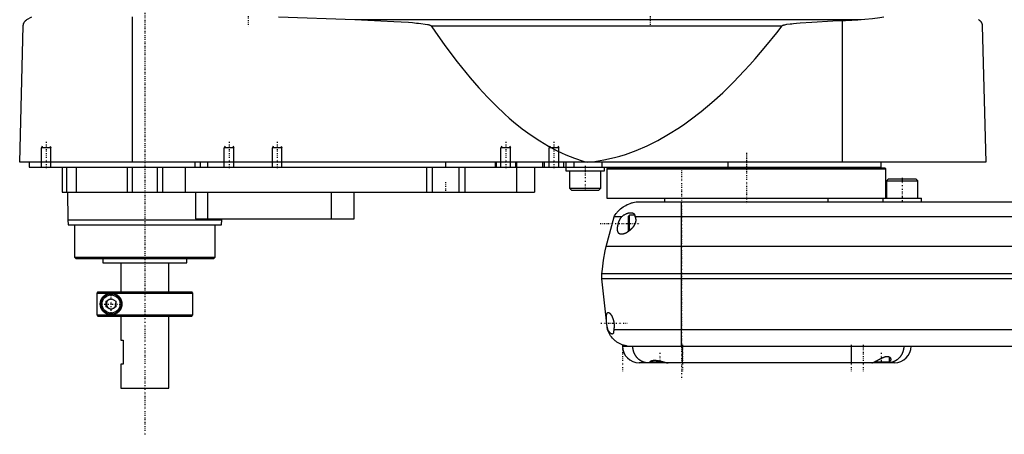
# Model space of a CAD drawing. Extents: x -602 to 168, y -1 to 703.
# Tile 1 of 3: x -602 to -193, y 280 to 452. Entities that reach past the tile are written whole.
import ezdxf

# ---------------------------------------------------------------- set-up
doc = ezdxf.new("R2010")
doc.units = 0
doc.linetypes.add('CENTER', pattern=[1.5, 0.45, -0.5, 0.05, -0.5])
for name, color, linetype in [('AM_0', 7, 'CONTINUOUS'), ('AM_10', 7, 'CONTINUOUS'), ('AM_7', 7, 'CENTER')]:
    doc.layers.add(name, color=color, linetype=linetype)

msp = doc.modelspace()

# ---------------------------------------------------------------- linework, layer by layer
at = {"layer": 'AM_0', "color": 7, "linetype": 'CONTINUOUS'}
for p, q in [((-599, 452.35), (-597, 453.55)), ((-555.15, 393), (-555.15, 453.55)), ((-494.4, 453.55), (-462.76, 452.35)), ((-462.76, 452.35), (-252.3, 452.35)), ((-260, 393), (-260, 451.99)), ((-602, 393), (-600.5, 449.85)), ((-431.04, 449.85), (-285.14, 449.85)), ((-202, 449.85), (-200.5, 393)), ((-200.5, 393), (-602, 393)), ((-598, 393), (-598, 391)), ((-529.15, 393), (-529.15, 391)), ((-527, 393), (-527, 391)), ((-524, 393), (-524, 391)), ((-425, 393), (-425, 391)), ((-404.35, 393), (-404.35, 391)), ((-404, 393), (-404, 391)), ((-396, 393), (-396, 391)), ((-395.5, 393), (-395.5, 391)), ((-384.75, 393), (-384.75, 391)), ((-384, 393), (-384, 391)), ((-376, 393), (-376, 391)), ((-375, 393), (-375, 389.4)), ((-371.73, 393), (-371.73, 391)), ((-360.01, 393), (-360.01, 391)), ((-307.66, 393), (-307.66, 391)), ((-244, 391), (-244, 393)), ((-598, 391), (-244, 391)), ((-584.3, 391), (-584.3, 380.5)), ((-582.5, 391), (-582.5, 380.5)), ((-578.5, 391), (-578.5, 380.5)), ((-557.3, 391), (-557.3, 380.5)), ((-555.19, 391), (-555.19, 380.5)), ((-544.81, 391), (-544.81, 380.5)), ((-542.7, 391), (-542.7, 380.5)), ((-533.21, 391), (-533.21, 380.5)), ((-433, 391), (-433, 380.5)), ((-430.52, 391), (-430.52, 380.5)), ((-419.48, 391), (-419.48, 380.5)), ((-417, 391), (-417, 380.5)), ((-395.51, 391), (-395.51, 380.5)), ((-388, 391), (-388, 380.5)), ((-375, 389.4), (-359, 389.4)), ((-373.5, 389.4), (-373.5, 382.2)), ((-360.5, 382.2), (-360.5, 389.4)), ((-359, 389.4), (-359, 391)), ((-357.5, 390.7), (-358, 390.2)), ((-358, 390.2), (-358, 378)), ((-358, 390.2), (-242, 390.2)), ((-357.5, 390.7), (-242.5, 390.7)), ((-334.25, 391), (-334.25, 390.7)), ((-265.75, 390.7), (-265.75, 391)), ((-242, 390.2), (-242.5, 390.7)), ((-242, 378.1), (-242, 390.2)), ((-240.98, 386.1), (-241.78, 385.3)), ((-241.78, 385.3), (-241.78, 378.1)), ((-241.78, 385.3), (-228.78, 385.3)), ((-240.98, 386.1), (-229.58, 386.1)), ((-228.78, 385.3), (-229.58, 386.1)), ((-228.78, 378.1), (-228.78, 385.3)), ((-373.5, 382.2), (-372.7, 381.4)), ((-373.5, 382.2), (-360.5, 382.2)), ((-372.7, 381.4), (-361.3, 381.4)), ((-361.3, 381.4), (-360.5, 382.2)), ((-584.3, 380.5), (-388, 380.5)), ((-582.17, 380.5), (-582, 369)), ((-529, 380.5), (-529, 369.5)), ((-524, 380.5), (-524, 369.5)), ((-472.56, 380.5), (-472.56, 369.5)), ((-463, 369.5), (-463, 380.5)), ((-358, 378), (-243.28, 378)), ((-345.5, 376.5), (55.5, 376.5)), ((-334, 378), (-334, 376.5)), ((-327, 316.5), (-327, 376.5)), ((-266, 376.5), (-266, 378)), ((-243.28, 378.1), (-243.28, 376.5)), ((-243.28, 378.1), (-227.28, 378.1)), ((-227.28, 376.5), (-227.28, 378.1)), ((-582, 369), (-581.9, 367)), ((-582, 369), (-518, 369)), ((-529, 369.5), (-463, 369.5)), ((-518.1, 367), (-518, 369)), ((-518, 369), (-517.99, 369.5)), ((-358.25, 358), (-355, 370.35)), ((-351.81, 370.35), (-355, 370.35)), ((-348.6, 371), (-349, 370.6)), ((-349, 364.4), (-349, 370.6)), ((-346.39, 371), (-348.6, 371)), ((-348.6, 364.52), (-348.6, 371)), ((56.29, 370.35), (-346.29, 370.35)), ((-581.9, 367), (-518.1, 367)), ((-579.17, 367), (-579.17, 353.5)), ((-520.83, 353.5), (-520.83, 367)), ((-349, 364.4), (-348.89, 364.29)), ((68.25, 358), (-358.25, 358)), ((-579.17, 353.5), (-578.67, 353)), ((-579.17, 353.5), (-520.83, 353.5)), ((-578.67, 353), (-521.33, 353)), ((-567.5, 353), (-567.5, 351.2)), ((-532.5, 351.2), (-532.5, 353)), ((-521.33, 353), (-520.83, 353.5)), ((-567.5, 351.2), (-532.5, 351.2)), ((-560, 351.2), (-560, 339)), ((-540, 339), (-540, 351.2)), ((70, 346.5), (-360, 346.5)), ((-360, 344.5), (-360, 346.5)), ((70, 344.5), (-360, 344.5)), ((-357.65, 323.3), (-360, 344.5)), ((-569.49, 339), (-569.99, 338.5)), ((-569.99, 338.5), (-530, 338.5)), ((-569.99, 338.5), (-569.99, 329.5)), ((-569.49, 339), (-530.5, 339)), ((-566, 335.15), (-564, 336.31)), ((-564, 336.31), (-562, 335.15)), ((-530, 338.5), (-530.5, 339)), ((-530, 329.5), (-530, 338.5)), ((-566, 332.85), (-566, 335.15)), ((-564, 331.69), (-566, 332.85)), ((-562, 332.85), (-564, 331.69)), ((-562, 335.15), (-562, 332.85)), ((-569.99, 329.5), (-530, 329.5)), ((-569.99, 329.5), (-569.49, 329)), ((-569.49, 329), (-530.5, 329)), ((-560, 329), (-560, 319)), ((-540, 299), (-540, 329)), ((-530.5, 329), (-530, 329.5)), ((-357.54, 323.3), (-357.65, 323.3)), ((65.14, 323.3), (-355.14, 323.3)), ((-560, 319), (-559, 319)), ((-559, 319), (-559, 309)), ((-351.5, 316.5), (59.5, 316.5)), ((-326.5, 309.5), (-326.5, 316.5)), ((-256.5, 316.5), (-256.5, 309.5)), ((-240.5, 309.9), (-240.5, 311.93)), ((-560, 309), (-560, 299)), ((-559, 309), (-560, 309)), ((-238.5, 309.5), (-344.5, 309.5)), ((-339.5, 310.35), (-339.5, 309.9)), ((-339.5, 309.9), (-339.1, 309.5)), ((-339.5, 309.9), (-334.48, 309.9)), ((-332.9, 309.5), (-332.87, 309.53)), ((-247.28, 309.68), (-247.1, 309.5)), ((-246.79, 309.9), (-240.5, 309.9)), ((-240.9, 309.5), (-240.5, 309.9)), ((-560, 299), (-540, 299))]:
    msp.add_line(p, q, dxfattribs=at)
for points in [[(-600.5, 449.85, 0), (-600.5, 449.85, 0), (-600.5, 449.86, 0), (-600.5, 449.87, 0), (-600.5, 449.88, 0), (-600.5, 449.88, 0), (-600.5, 449.89, 0), (-600.5, 449.9, 0), (-600.5, 449.93, 0), (-600.49, 449.98, 0), (-600.49, 450.01, 0), (-600.49, 450.03, 0), (-600.48, 450.08, 0), (-600.48, 450.13, 0), (-600.47, 450.18, 0), (-600.46, 450.23, 0), (-600.46, 450.28, 0), (-600.45, 450.3, 0), (-600.45, 450.32, 0), (-600.44, 450.36, 0), (-600.43, 450.4, 0), (-600.42, 450.44, 0), (-600.41, 450.48, 0), (-600.4, 450.52, 0), (-600.4, 450.54, 0), (-600.39, 450.55, 0), (-600.38, 450.59, 0), (-600.37, 450.62, 0), (-600.37, 450.64, 0), (-600.36, 450.66, 0), (-600.35, 450.69, 0), (-600.34, 450.72, 0), (-600.33, 450.74, 0), (-600.33, 450.76, 0), (-600.32, 450.79, 0), (-600.3, 450.82, 0), (-600.26, 450.93, 0), (-600.18, 451.09, 0), (-600.1, 451.25, 0), (-600.02, 451.38, 0), (-599.94, 451.5, 0), (-599.9, 451.56, 0), (-599.86, 451.61, 0), (-599.77, 451.72, 0), (-599.67, 451.82, 0), (-599.58, 451.91, 0), (-599.48, 452.01, 0), (-599.38, 452.09, 0), (-599.33, 452.13, 0), (-599.27, 452.17, 0), (-599.17, 452.25, 0), (-599.06, 452.32, 0), (-599, 452.35, 0)], [(-462.76, 452.35, 0), (-457.28, 452.16, 0), (-446.52, 451.64, 0), (-440.47, 451.24, 0), (-438.78, 451.1, 0), (-437.11, 450.95, 0), (-436.23, 450.86, 0), (-435.34, 450.76, 0), (-433.54, 450.52, 0), (-432.52, 450.35, 0), (-432.24, 450.29, 0), (-431.96, 450.23, 0), (-431.83, 450.19, 0), (-431.69, 450.15, 0), (-431.54, 450.11, 0), (-431.49, 450.09, 0), (-431.44, 450.07, 0), (-431.42, 450.07, 0), (-431.4, 450.06, 0), (-431.35, 450.04, 0), (-431.3, 450.02, 0), (-431.26, 450, 0), (-431.22, 449.98, 0), (-431.17, 449.95, 0), (-431.15, 449.94, 0), (-431.13, 449.93, 0), (-431.11, 449.91, 0), (-431.1, 449.91, 0), (-431.1, 449.9, 0), (-431.09, 449.9, 0), (-431.09, 449.9, 0), (-431.09, 449.89, 0), (-431.08, 449.89, 0), (-431.07, 449.88, 0), (-431.07, 449.88, 0), (-431.06, 449.87, 0), (-431.06, 449.87, 0), (-431.06, 449.87, 0), (-431.05, 449.86, 0), (-431.05, 449.85, 0), (-431.04, 449.85, 0)], [(-285.14, 449.85, 0), (-285.14, 449.85, 0), (-285.13, 449.86, 0), (-285.13, 449.86, 0), (-285.13, 449.86, 0), (-285.12, 449.87, 0), (-285.12, 449.87, 0), (-285.12, 449.87, 0), (-285.11, 449.88, 0), (-285.11, 449.88, 0), (-285.1, 449.89, 0), (-285.1, 449.89, 0), (-285.09, 449.89, 0), (-285.09, 449.89, 0), (-285.08, 449.9, 0), (-285.07, 449.91, 0), (-285.05, 449.92, 0), (-285.03, 449.93, 0), (-285, 449.95, 0), (-284.96, 449.97, 0), (-284.93, 449.98, 0), (-284.9, 450, 0), (-284.86, 450.01, 0), (-284.84, 450.02, 0), (-284.83, 450.02, 0), (-284.79, 450.04, 0), (-284.76, 450.05, 0), (-284.63, 450.09, 0), (-284.52, 450.12, 0), (-284.41, 450.15, 0), (-284.18, 450.21, 0), (-283.95, 450.26, 0), (-283.13, 450.41, 0), (-281.81, 450.59, 0), (-281.15, 450.67, 0), (-280.47, 450.74, 0), (-279.1, 450.88, 0), (-277.71, 451, 0), (-272.73, 451.35, 0), (-264.12, 451.81, 0), (-260, 451.99, 0)], [(-260, 451.99, 0), (-258.77, 452, 0), (-256.22, 452.09, 0), (-253.62, 452.25, 0), (-252.3, 452.35, 0)], [(-252.3, 452.35, 0), (-250.72, 452.49, 0), (-247.58, 452.84, 0), (-244.47, 453.29, 0), (-242.93, 453.55, 0)], [(-203.5, 452.35, 0), (-203.44, 452.32, 0), (-203.33, 452.25, 0), (-203.23, 452.17, 0), (-203.18, 452.13, 0), (-203.12, 452.09, 0), (-203.02, 452.01, 0), (-202.93, 451.92, 0), (-202.83, 451.82, 0), (-202.74, 451.72, 0), (-202.65, 451.62, 0), (-202.61, 451.56, 0), (-202.57, 451.51, 0), (-202.48, 451.39, 0), (-202.4, 451.26, 0), (-202.32, 451.11, 0), (-202.25, 450.94, 0), (-202.2, 450.84, 0), (-202.19, 450.81, 0), (-202.18, 450.77, 0), (-202.17, 450.76, 0), (-202.17, 450.74, 0), (-202.16, 450.71, 0), (-202.14, 450.67, 0), (-202.14, 450.66, 0), (-202.13, 450.64, 0), (-202.12, 450.61, 0), (-202.11, 450.57, 0), (-202.11, 450.55, 0), (-202.1, 450.53, 0), (-202.09, 450.5, 0), (-202.08, 450.46, 0), (-202.07, 450.42, 0), (-202.06, 450.38, 0), (-202.06, 450.34, 0), (-202.05, 450.31, 0), (-202.05, 450.29, 0), (-202.04, 450.24, 0), (-202.03, 450.2, 0), (-202.02, 450.15, 0), (-202.02, 450.09, 0), (-202.01, 450.04, 0), (-202.01, 450.02, 0), (-202.01, 450.01, 0), (-202.01, 450, 0), (-202.01, 449.99, 0), (-202.01, 449.99, 0), (-202.01, 449.98, 0), (-202.01, 449.97, 0), (-202.01, 449.97, 0), (-202.01, 449.96, 0), (-202, 449.95, 0), (-202, 449.94, 0), (-202, 449.93, 0), (-202, 449.93, 0), (-202, 449.92, 0), (-202, 449.91, 0), (-202, 449.9, 0), (-202, 449.89, 0), (-202, 449.88, 0), (-202, 449.88, 0), (-202, 449.87, 0), (-202, 449.86, 0), (-202, 449.85, 0), (-202, 449.85, 0)], [(-431.04, 449.85, 0), (-429.24, 447.19, 0), (-425.62, 442.05, 0), (-422.01, 437.16, 0), (-420.21, 434.81, 0), (-418.4, 432.52, 0), (-414.79, 428.12, 0), (-411.17, 423.97, 0), (-407.56, 420.07, 0), (-403.95, 416.42, 0), (-400.33, 413.01, 0), (-398.53, 411.4, 0), (-396.72, 409.85, 0), (-393.11, 406.94, 0), (-389.49, 404.28, 0), (-385.88, 401.86, 0), (-382.26, 399.69, 0), (-378.65, 397.77, 0), (-376.84, 396.91, 0), (-375.04, 396.1, 0), (-371.42, 394.67, 0), (-367.81, 393.5, 0), (-366, 393, 0)], [(-366, 393, 0), (-363.75, 393.24, 0), (-359.26, 393.95, 0), (-354.77, 394.97, 0), (-352.52, 395.59, 0), (-350.27, 396.29, 0), (-345.78, 397.92, 0), (-341.29, 399.85, 0), (-336.8, 402.09, 0), (-332.3, 404.64, 0), (-327.81, 407.49, 0), (-325.56, 409.03, 0), (-323.32, 410.65, 0), (-318.83, 414.11, 0), (-314.33, 417.88, 0), (-309.84, 421.96, 0), (-305.35, 426.34, 0), (-300.86, 431.03, 0), (-298.61, 433.49, 0), (-296.37, 436.03, 0), (-291.88, 441.33, 0), (-287.39, 446.93, 0), (-285.14, 449.85, 0)], [(-355, 370.35, 0), (-354.83, 370.63, 0), (-354.47, 371.18, 0), (-354.09, 371.71, 0), (-353.89, 371.96, 0), (-353.68, 372.21, 0), (-353.24, 372.69, 0), (-352.78, 373.15, 0), (-352.29, 373.59, 0), (-351.78, 374, 0), (-351.25, 374.38, 0), (-350.98, 374.56, 0), (-350.71, 374.74, 0), (-350.14, 375.06, 0), (-349.56, 375.36, 0), (-348.96, 375.62, 0), (-348.35, 375.86, 0), (-347.73, 376.06, 0), (-347.42, 376.14, 0), (-347.1, 376.22, 0), (-346.47, 376.36, 0), (-345.82, 376.46, 0), (-345.5, 376.5, 0)], [(-351.9, 363, 0), (-351.93, 363, 0), (-351.99, 363, 0), (-352.04, 363, 0), (-352.07, 363.01, 0), (-352.1, 363.01, 0), (-352.16, 363.02, 0), (-352.21, 363.02, 0), (-352.27, 363.03, 0), (-352.32, 363.05, 0), (-352.37, 363.06, 0), (-352.4, 363.07, 0), (-352.43, 363.07, 0), (-352.48, 363.09, 0), (-352.53, 363.11, 0), (-352.58, 363.13, 0), (-352.63, 363.15, 0), (-352.68, 363.18, 0), (-352.7, 363.19, 0), (-352.72, 363.2, 0), (-352.77, 363.23, 0), (-352.81, 363.26, 0), (-352.83, 363.28, 0), (-352.86, 363.29, 0), (-352.9, 363.32, 0), (-352.94, 363.36, 0), (-352.96, 363.38, 0), (-352.98, 363.4, 0), (-353.02, 363.44, 0), (-353.05, 363.48, 0), (-353.09, 363.52, 0), (-353.13, 363.56, 0), (-353.16, 363.61, 0), (-353.18, 363.63, 0), (-353.19, 363.66, 0), (-353.22, 363.71, 0), (-353.25, 363.76, 0), (-353.28, 363.81, 0), (-353.31, 363.87, 0), (-353.33, 363.92, 0), (-353.34, 363.95, 0), (-353.36, 363.98, 0), (-353.38, 364.04, 0), (-353.4, 364.1, 0), (-353.42, 364.17, 0), (-353.44, 364.23, 0), (-353.46, 364.3, 0), (-353.47, 364.33, 0), (-353.47, 364.37, 0), (-353.49, 364.44, 0), (-353.5, 364.51, 0), (-353.52, 364.59, 0), (-353.53, 364.67, 0), (-353.54, 364.75, 0), (-353.54, 364.79, 0), (-353.54, 364.83, 0), (-353.55, 364.91, 0), (-353.55, 364.99, 0), (-353.56, 365.08, 0), (-353.56, 365.16, 0), (-353.56, 365.25, 0), (-353.56, 365.29, 0), (-353.56, 365.34, 0), (-353.56, 365.43, 0), (-353.56, 365.52, 0), (-353.55, 365.56, 0), (-353.55, 365.61, 0), (-353.54, 365.7, 0), (-353.54, 365.79, 0), (-353.53, 365.84, 0), (-353.53, 365.89, 0), (-353.52, 365.98, 0), (-353.51, 366.08, 0), (-353.49, 366.17, 0), (-353.48, 366.27, 0), (-353.46, 366.36, 0), (-353.46, 366.41, 0), (-353.45, 366.46, 0), (-353.43, 366.55, 0), (-353.41, 366.65, 0), (-353.39, 366.74, 0), (-353.37, 366.84, 0), (-353.35, 366.93, 0), (-353.34, 366.98, 0), (-353.33, 367.02, 0), (-353.31, 367.12, 0), (-353.28, 367.21, 0), (-353.26, 367.31, 0), (-353.23, 367.4, 0), (-353.2, 367.5, 0), (-353.19, 367.55, 0), (-353.17, 367.6, 0), (-353.14, 367.69, 0), (-353.11, 367.79, 0), (-353.08, 367.88, 0), (-353.05, 367.98, 0), (-353.01, 368.08, 0), (-353, 368.12, 0), (-352.98, 368.17, 0), (-352.94, 368.27, 0), (-352.91, 368.36, 0), (-352.87, 368.46, 0), (-352.83, 368.55, 0), (-352.79, 368.64, 0), (-352.77, 368.69, 0), (-352.75, 368.73, 0), (-352.71, 368.82, 0), (-352.67, 368.91, 0), (-352.65, 368.96, 0), (-352.63, 369, 0), (-352.59, 369.09, 0), (-352.54, 369.18, 0), (-352.52, 369.22, 0), (-352.5, 369.26, 0), (-352.45, 369.35, 0), (-352.41, 369.43, 0), (-352.36, 369.51, 0), (-352.32, 369.59, 0), (-352.27, 369.67, 0), (-352.25, 369.71, 0), (-352.22, 369.75, 0), (-352.18, 369.83, 0), (-352.13, 369.9, 0), (-352.08, 369.97, 0), (-352.03, 370.05, 0), (-351.99, 370.11, 0), (-351.96, 370.15, 0), (-351.94, 370.18, 0), (-351.89, 370.25, 0), (-351.84, 370.32, 0), (-351.81, 370.35, 0)], [(-346.29, 370.35, 0), (-346.27, 370.31, 0), (-346.23, 370.22, 0), (-346.19, 370.14, 0), (-346.17, 370.09, 0), (-346.16, 370.05, 0), (-346.12, 369.96, 0), (-346.1, 369.86, 0), (-346.07, 369.77, 0), (-346.05, 369.67, 0), (-346.03, 369.57, 0), (-346.02, 369.52, 0), (-346.01, 369.47, 0), (-345.99, 369.37, 0), (-345.98, 369.27, 0), (-345.98, 369.17, 0), (-345.97, 369.06, 0), (-345.97, 368.96, 0), (-345.97, 368.91, 0), (-345.97, 368.85, 0), (-345.98, 368.75, 0), (-345.99, 368.64, 0), (-345.99, 368.59, 0), (-346, 368.54, 0), (-346.01, 368.43, 0), (-346.03, 368.33, 0), (-346.04, 368.27, 0), (-346.05, 368.22, 0), (-346.08, 368.11, 0), (-346.11, 368.01, 0), (-346.13, 367.91, 0), (-346.17, 367.8, 0), (-346.2, 367.7, 0), (-346.22, 367.65, 0), (-346.24, 367.59, 0), (-346.28, 367.49, 0), (-346.32, 367.39, 0), (-346.37, 367.29, 0), (-346.41, 367.19, 0), (-346.46, 367.09, 0), (-346.49, 367.04, 0), (-346.51, 366.99, 0), (-346.57, 366.89, 0), (-346.62, 366.79, 0), (-346.68, 366.69, 0), (-346.74, 366.6, 0), (-346.8, 366.5, 0), (-346.83, 366.46, 0), (-346.86, 366.41, 0), (-346.92, 366.32, 0), (-346.98, 366.23, 0), (-347.05, 366.14, 0), (-347.12, 366.05, 0), (-347.18, 365.96, 0), (-347.22, 365.92, 0), (-347.25, 365.87, 0), (-347.32, 365.79, 0), (-347.39, 365.7, 0), (-347.46, 365.62, 0), (-347.53, 365.54, 0), (-347.6, 365.46, 0), (-347.64, 365.42, 0), (-347.68, 365.38, 0), (-347.75, 365.31, 0), (-347.82, 365.23, 0), (-347.86, 365.19, 0), (-347.89, 365.16, 0), (-347.97, 365.08, 0), (-348.04, 365.01, 0), (-348.08, 364.98, 0), (-348.11, 364.95, 0), (-348.18, 364.88, 0), (-348.26, 364.81, 0), (-348.33, 364.75, 0), (-348.41, 364.68, 0), (-348.48, 364.62, 0), (-348.52, 364.58, 0), (-348.56, 364.55, 0), (-348.63, 364.49, 0), (-348.71, 364.43, 0), (-348.79, 364.37, 0), (-348.87, 364.31, 0), (-348.94, 364.25, 0), (-348.98, 364.22, 0), (-349.02, 364.19, 0), (-349.1, 364.13, 0), (-349.18, 364.08, 0), (-349.26, 364.02, 0), (-349.34, 363.97, 0), (-349.42, 363.92, 0), (-349.46, 363.89, 0), (-349.5, 363.86, 0), (-349.58, 363.81, 0), (-349.66, 363.77, 0), (-349.74, 363.72, 0), (-349.82, 363.67, 0), (-349.9, 363.63, 0), (-349.94, 363.61, 0), (-349.98, 363.58, 0), (-350.06, 363.54, 0), (-350.14, 363.5, 0), (-350.22, 363.46, 0), (-350.3, 363.43, 0), (-350.37, 363.39, 0), (-350.41, 363.37, 0), (-350.45, 363.36, 0), (-350.53, 363.32, 0), (-350.6, 363.29, 0), (-350.64, 363.28, 0), (-350.68, 363.26, 0), (-350.75, 363.23, 0), (-350.83, 363.21, 0), (-350.87, 363.19, 0), (-350.9, 363.18, 0), (-350.98, 363.16, 0), (-351.05, 363.14, 0), (-351.12, 363.12, 0), (-351.19, 363.1, 0), (-351.26, 363.08, 0), (-351.29, 363.07, 0), (-351.33, 363.06, 0), (-351.4, 363.05, 0), (-351.46, 363.04, 0), (-351.53, 363.03, 0), (-351.6, 363.02, 0), (-351.67, 363.01, 0), (-351.7, 363.01, 0), (-351.73, 363.01, 0), (-351.8, 363, 0), (-351.87, 363, 0), (-351.9, 363, 0)], [(-351.81, 370.35, 0), (-351.71, 370.44, 0), (-351.51, 370.61, 0), (-351.3, 370.76, 0), (-351.2, 370.84, 0), (-351.09, 370.91, 0), (-350.88, 371.05, 0), (-350.66, 371.18, 0), (-350.45, 371.3, 0), (-350.23, 371.41, 0), (-350.02, 371.52, 0), (-349.91, 371.56, 0), (-349.8, 371.61, 0), (-349.58, 371.69, 0), (-349.37, 371.77, 0), (-349.15, 371.83, 0), (-348.94, 371.89, 0), (-348.73, 371.93, 0), (-348.63, 371.95, 0), (-348.53, 371.96, 0), (-348.32, 371.99, 0), (-348.12, 372, 0), (-348.02, 372, 0)], [(-348.02, 372, 0), (-347.95, 372, 0), (-347.79, 371.99, 0), (-347.64, 371.97, 0), (-347.57, 371.96, 0), (-347.49, 371.95, 0), (-347.35, 371.91, 0), (-347.22, 371.87, 0), (-347.09, 371.81, 0), (-346.97, 371.74, 0), (-346.85, 371.67, 0), (-346.8, 371.62, 0), (-346.75, 371.58, 0), (-346.65, 371.48, 0), (-346.57, 371.37, 0), (-346.49, 371.24, 0), (-346.46, 371.16, 0), (-346.45, 371.14, 0), (-346.44, 371.11, 0), (-346.43, 371.1, 0), (-346.43, 371.09, 0), (-346.42, 371.07, 0), (-346.41, 371.04, 0), (-346.4, 371.02, 0), (-346.39, 370.99, 0), (-346.38, 370.97, 0), (-346.38, 370.95, 0), (-346.37, 370.94, 0), (-346.37, 370.92, 0), (-346.36, 370.89, 0), (-346.36, 370.88, 0), (-346.35, 370.86, 0), (-346.35, 370.84, 0), (-346.34, 370.81, 0), (-346.34, 370.79, 0), (-346.33, 370.78, 0), (-346.33, 370.75, 0), (-346.32, 370.73, 0), (-346.32, 370.7, 0), (-346.31, 370.67, 0), (-346.31, 370.64, 0), (-346.31, 370.62, 0), (-346.31, 370.61, 0), (-346.3, 370.58, 0), (-346.3, 370.55, 0), (-346.3, 370.52, 0), (-346.29, 370.49, 0), (-346.29, 370.46, 0), (-346.29, 370.44, 0), (-346.29, 370.43, 0), (-346.29, 370.4, 0), (-346.29, 370.37, 0), (-346.29, 370.35, 0)], [(-360, 346.5, 0), (-359.83, 348.43, 0), (-359.35, 352.28, 0), (-358.67, 356.1, 0), (-358.25, 358, 0)], [(-564, 329.5, 0), (-564.06, 329.5, 0), (-564.19, 329.5, 0), (-564.32, 329.51, 0), (-564.38, 329.52, 0), (-564.44, 329.52, 0), (-564.57, 329.54, 0), (-564.7, 329.55, 0), (-564.82, 329.58, 0), (-564.94, 329.6, 0), (-565.07, 329.63, 0), (-565.13, 329.64, 0), (-565.19, 329.66, 0), (-565.31, 329.69, 0), (-565.43, 329.73, 0), (-565.55, 329.77, 0), (-565.66, 329.82, 0), (-565.78, 329.87, 0), (-565.83, 329.89, 0), (-565.89, 329.92, 0), (-566, 329.97, 0), (-566.11, 330.03, 0), (-566.16, 330.05, 0), (-566.22, 330.08, 0), (-566.32, 330.15, 0), (-566.43, 330.21, 0), (-566.48, 330.24, 0), (-566.53, 330.28, 0), (-566.63, 330.35, 0), (-566.72, 330.42, 0), (-566.82, 330.49, 0), (-566.91, 330.57, 0), (-567, 330.65, 0), (-567.05, 330.69, 0), (-567.09, 330.73, 0), (-567.17, 330.81, 0), (-567.26, 330.9, 0), (-567.34, 330.98, 0), (-567.42, 331.07, 0), (-567.49, 331.16, 0), (-567.53, 331.21, 0), (-567.57, 331.25, 0), (-567.64, 331.35, 0), (-567.71, 331.45, 0), (-567.78, 331.56, 0), (-567.85, 331.67, 0), (-567.91, 331.78, 0), (-567.95, 331.84, 0), (-567.98, 331.9, 0), (-568.04, 332.02, 0), (-568.1, 332.14, 0), (-568.15, 332.27, 0), (-568.21, 332.4, 0), (-568.25, 332.53, 0), (-568.28, 332.6, 0), (-568.3, 332.67, 0), (-568.34, 332.81, 0), (-568.38, 332.95, 0), (-568.41, 333.1, 0), (-568.43, 333.19, 0), (-568.43, 333.22, 0), (-568.44, 333.24, 0), (-568.44, 333.26, 0), (-568.44, 333.27, 0), (-568.44, 333.29, 0), (-568.45, 333.32, 0), (-568.45, 333.35, 0), (-568.46, 333.37, 0), (-568.46, 333.4, 0), (-568.46, 333.41, 0), (-568.46, 333.43, 0), (-568.47, 333.45, 0), (-568.47, 333.48, 0), (-568.47, 333.49, 0), (-568.47, 333.51, 0), (-568.48, 333.53, 0), (-568.48, 333.56, 0), (-568.48, 333.57, 0), (-568.48, 333.59, 0), (-568.48, 333.61, 0), (-568.49, 333.64, 0), (-568.49, 333.67, 0), (-568.49, 333.7, 0), (-568.49, 333.73, 0), (-568.49, 333.74, 0), (-568.49, 333.75, 0), (-568.49, 333.78, 0), (-568.5, 333.81, 0), (-568.5, 333.84, 0), (-568.5, 333.87, 0), (-568.5, 333.9, 0), (-568.5, 333.91, 0), (-568.5, 333.93, 0), (-568.5, 333.96, 0), (-568.5, 333.99, 0), (-568.5, 334, 0), (-568.5, 334.01, 0), (-568.5, 334.04, 0), (-568.5, 334.07, 0), (-568.5, 334.09, 0), (-568.5, 334.1, 0), (-568.5, 334.13, 0), (-568.5, 334.16, 0), (-568.5, 334.19, 0), (-568.49, 334.22, 0), (-568.49, 334.25, 0), (-568.49, 334.26, 0), (-568.49, 334.27, 0), (-568.49, 334.3, 0), (-568.49, 334.33, 0), (-568.49, 334.36, 0), (-568.48, 334.39, 0), (-568.48, 334.41, 0), (-568.48, 334.43, 0), (-568.48, 334.44, 0), (-568.48, 334.47, 0), (-568.47, 334.49, 0), (-568.47, 334.51, 0), (-568.47, 334.52, 0), (-568.47, 334.55, 0), (-568.46, 334.57, 0), (-568.46, 334.59, 0), (-568.46, 334.6, 0), (-568.46, 334.63, 0), (-568.45, 334.65, 0), (-568.45, 334.68, 0), (-568.44, 334.71, 0), (-568.44, 334.73, 0), (-568.44, 334.74, 0), (-568.44, 334.76, 0), (-568.43, 334.78, 0), (-568.43, 334.81, 0), (-568.41, 334.9, 0), (-568.38, 335.05, 0), (-568.34, 335.19, 0), (-568.3, 335.33, 0), (-568.28, 335.4, 0), (-568.25, 335.47, 0), (-568.21, 335.6, 0), (-568.15, 335.73, 0), (-568.1, 335.86, 0), (-568.04, 335.98, 0), (-567.98, 336.1, 0), (-567.95, 336.16, 0), (-567.91, 336.22, 0), (-567.85, 336.33, 0), (-567.78, 336.44, 0), (-567.71, 336.55, 0), (-567.64, 336.65, 0), (-567.57, 336.75, 0), (-567.53, 336.79, 0), (-567.49, 336.84, 0), (-567.42, 336.93, 0), (-567.34, 337.02, 0), (-567.26, 337.1, 0), (-567.17, 337.19, 0), (-567.09, 337.27, 0), (-567.05, 337.31, 0), (-567, 337.35, 0), (-566.91, 337.43, 0), (-566.82, 337.51, 0), (-566.72, 337.58, 0), (-566.63, 337.65, 0), (-566.53, 337.72, 0), (-566.48, 337.76, 0), (-566.43, 337.79, 0), (-566.32, 337.85, 0), (-566.22, 337.92, 0), (-566.16, 337.95, 0), (-566.11, 337.97, 0), (-566, 338.03, 0), (-565.89, 338.08, 0), (-565.83, 338.11, 0), (-565.78, 338.13, 0), (-565.66, 338.18, 0), (-565.55, 338.23, 0), (-565.43, 338.27, 0), (-565.31, 338.31, 0), (-565.19, 338.34, 0), (-565.13, 338.36, 0), (-565.07, 338.37, 0), (-564.94, 338.4, 0), (-564.82, 338.42, 0), (-564.7, 338.45, 0), (-564.57, 338.46, 0), (-564.44, 338.48, 0), (-564.38, 338.48, 0), (-564.32, 338.49, 0), (-564.19, 338.5, 0), (-564.06, 338.5, 0), (-564, 338.5, 0)], [(-564, 338.5, 0), (-563.95, 338.5, 0), (-563.85, 338.5, 0), (-563.74, 338.49, 0), (-563.69, 338.49, 0), (-563.63, 338.49, 0), (-563.52, 338.47, 0), (-563.42, 338.46, 0), (-563.3, 338.45, 0), (-563.19, 338.43, 0), (-563.08, 338.41, 0), (-563.02, 338.39, 0), (-562.97, 338.38, 0), (-562.85, 338.35, 0), (-562.74, 338.32, 0), (-562.63, 338.29, 0), (-562.51, 338.25, 0), (-562.4, 338.21, 0), (-562.34, 338.18, 0), (-562.28, 338.16, 0), (-562.17, 338.11, 0), (-562.06, 338.06, 0), (-562, 338.03, 0), (-561.95, 338, 0), (-561.83, 337.94, 0), (-561.72, 337.88, 0), (-561.67, 337.85, 0), (-561.61, 337.82, 0), (-561.51, 337.75, 0), (-561.4, 337.67, 0), (-561.3, 337.6, 0), (-561.19, 337.52, 0), (-561.09, 337.44, 0), (-561.04, 337.39, 0), (-561, 337.35, 0), (-560.9, 337.26, 0), (-560.81, 337.17, 0), (-560.71, 337.08, 0), (-560.63, 336.98, 0), (-560.54, 336.88, 0), (-560.5, 336.82, 0), (-560.45, 336.77, 0), (-560.37, 336.66, 0), (-560.29, 336.55, 0), (-560.21, 336.43, 0), (-560.14, 336.31, 0), (-560.06, 336.18, 0), (-560.03, 336.12, 0), (-560, 336.05, 0), (-559.93, 335.92, 0), (-559.87, 335.79, 0), (-559.81, 335.65, 0), (-559.76, 335.51, 0), (-559.71, 335.37, 0), (-559.69, 335.3, 0), (-559.67, 335.23, 0), (-559.63, 335.09, 0), (-559.6, 334.94, 0), (-559.57, 334.8, 0), (-559.55, 334.65, 0), (-559.53, 334.51, 0), (-559.52, 334.43, 0), (-559.51, 334.36, 0), (-559.51, 334.22, 0), (-559.5, 334.07, 0), (-559.5, 334, 0), (-559.5, 333.93, 0), (-559.51, 333.78, 0), (-559.51, 333.64, 0), (-559.52, 333.57, 0), (-559.53, 333.49, 0), (-559.55, 333.35, 0), (-559.57, 333.2, 0), (-559.6, 333.06, 0), (-559.63, 332.91, 0), (-559.67, 332.77, 0), (-559.69, 332.7, 0), (-559.71, 332.63, 0), (-559.76, 332.49, 0), (-559.81, 332.35, 0), (-559.87, 332.21, 0), (-559.93, 332.08, 0), (-560, 331.95, 0), (-560.03, 331.88, 0), (-560.06, 331.82, 0), (-560.14, 331.69, 0), (-560.21, 331.57, 0), (-560.29, 331.45, 0), (-560.37, 331.34, 0), (-560.45, 331.23, 0), (-560.5, 331.18, 0), (-560.54, 331.12, 0), (-560.63, 331.02, 0), (-560.71, 330.92, 0), (-560.81, 330.83, 0), (-560.9, 330.74, 0), (-561, 330.65, 0), (-561.04, 330.61, 0), (-561.09, 330.56, 0), (-561.19, 330.48, 0), (-561.3, 330.4, 0), (-561.4, 330.33, 0), (-561.51, 330.25, 0), (-561.61, 330.18, 0), (-561.67, 330.15, 0), (-561.72, 330.12, 0), (-561.83, 330.06, 0), (-561.95, 330, 0), (-562, 329.97, 0), (-562.06, 329.94, 0), (-562.17, 329.89, 0), (-562.28, 329.84, 0), (-562.34, 329.82, 0), (-562.4, 329.79, 0), (-562.51, 329.75, 0), (-562.63, 329.71, 0), (-562.74, 329.68, 0), (-562.85, 329.65, 0), (-562.97, 329.62, 0), (-563.02, 329.61, 0), (-563.08, 329.59, 0), (-563.19, 329.57, 0), (-563.3, 329.55, 0), (-563.42, 329.54, 0), (-563.52, 329.53, 0), (-563.63, 329.51, 0), (-563.69, 329.51, 0), (-563.74, 329.51, 0), (-563.85, 329.5, 0), (-563.95, 329.5, 0), (-564, 329.5, 0)], [(-358.14, 327.75, 0), (-358.15, 327.89, 0), (-358.15, 328.15, 0), (-358.15, 328.41, 0), (-358.15, 328.54, 0), (-358.15, 328.66, 0), (-358.14, 328.89, 0), (-358.12, 329.11, 0), (-358.1, 329.31, 0), (-358.08, 329.5, 0), (-358.04, 329.68, 0), (-358.02, 329.76, 0), (-358, 329.84, 0), (-357.96, 329.98, 0), (-357.91, 330.11, 0), (-357.85, 330.22, 0), (-357.78, 330.32, 0), (-357.71, 330.39, 0), (-357.67, 330.42, 0), (-357.63, 330.44, 0), (-357.55, 330.48, 0), (-357.47, 330.5, 0), (-357.42, 330.5, 0)], [(-357.42, 330.5, 0), (-357.41, 330.5, 0), (-357.38, 330.5, 0), (-357.35, 330.49, 0), (-357.34, 330.49, 0), (-357.32, 330.49, 0), (-357.29, 330.48, 0), (-357.26, 330.47, 0), (-357.23, 330.46, 0), (-357.2, 330.45, 0), (-357.17, 330.44, 0), (-357.15, 330.43, 0), (-357.13, 330.42, 0), (-357.1, 330.4, 0), (-357.07, 330.38, 0), (-357.03, 330.36, 0), (-357, 330.34, 0), (-356.96, 330.31, 0), (-356.94, 330.3, 0), (-356.93, 330.29, 0), (-356.89, 330.26, 0), (-356.85, 330.23, 0), (-356.84, 330.21, 0), (-356.82, 330.2, 0), (-356.78, 330.16, 0), (-356.75, 330.13, 0), (-356.73, 330.11, 0), (-356.71, 330.09, 0), (-356.67, 330.05, 0), (-356.63, 330.01, 0), (-356.6, 329.97, 0), (-356.56, 329.92, 0), (-356.52, 329.88, 0), (-356.5, 329.86, 0), (-356.48, 329.83, 0), (-356.45, 329.78, 0), (-356.41, 329.73, 0), (-356.37, 329.68, 0), (-356.34, 329.63, 0), (-356.3, 329.58, 0), (-356.28, 329.55, 0), (-356.26, 329.52, 0), (-356.23, 329.47, 0), (-356.19, 329.41, 0), (-356.15, 329.35, 0), (-356.12, 329.29, 0), (-356.08, 329.23, 0), (-356.06, 329.2, 0), (-356.05, 329.17, 0), (-356.01, 329.11, 0), (-355.98, 329.05, 0), (-355.94, 328.98, 0), (-355.91, 328.92, 0), (-355.88, 328.85, 0), (-355.86, 328.81, 0), (-355.84, 328.78, 0), (-355.81, 328.71, 0), (-355.78, 328.64, 0), (-355.74, 328.56, 0), (-355.71, 328.49, 0), (-355.68, 328.41, 0), (-355.66, 328.37, 0), (-355.65, 328.34, 0), (-355.61, 328.26, 0), (-355.58, 328.18, 0), (-355.57, 328.14, 0), (-355.55, 328.1, 0), (-355.52, 328.01, 0), (-355.49, 327.93, 0), (-355.48, 327.89, 0), (-355.46, 327.84, 0), (-355.43, 327.76, 0), (-355.4, 327.67, 0), (-355.38, 327.59, 0), (-355.35, 327.5, 0), (-355.32, 327.41, 0), (-355.31, 327.36, 0), (-355.3, 327.32, 0), (-355.27, 327.23, 0), (-355.25, 327.14, 0), (-355.23, 327.04, 0), (-355.21, 326.95, 0), (-355.18, 326.86, 0), (-355.17, 326.81, 0), (-355.16, 326.77, 0), (-355.15, 326.67, 0), (-355.13, 326.58, 0), (-355.11, 326.49, 0), (-355.09, 326.39, 0), (-355.08, 326.3, 0), (-355.07, 326.25, 0), (-355.06, 326.21, 0), (-355.05, 326.11, 0), (-355.04, 326.02, 0), (-355.03, 325.93, 0), (-355.02, 325.84, 0), (-355.01, 325.74, 0), (-355, 325.7, 0), (-355, 325.65, 0), (-354.99, 325.56, 0), (-354.99, 325.47, 0), (-354.98, 325.37, 0), (-354.98, 325.28, 0), (-354.97, 325.18, 0), (-354.97, 325.14, 0), (-354.97, 325.09, 0), (-354.97, 325, 0), (-354.97, 324.9, 0), (-354.97, 324.86, 0), (-354.97, 324.81, 0), (-354.97, 324.72, 0), (-354.97, 324.62, 0), (-354.98, 324.58, 0), (-354.98, 324.53, 0), (-354.98, 324.44, 0), (-354.99, 324.35, 0), (-355, 324.26, 0), (-355, 324.17, 0), (-355.01, 324.08, 0), (-355.02, 324.04, 0), (-355.02, 323.99, 0), (-355.03, 323.91, 0), (-355.05, 323.82, 0), (-355.06, 323.74, 0), (-355.07, 323.66, 0), (-355.09, 323.57, 0), (-355.09, 323.53, 0), (-355.1, 323.49, 0), (-355.12, 323.42, 0), (-355.14, 323.34, 0), (-355.14, 323.3, 0)], [(-357.54, 323.3, 0), (-357.54, 323.33, 0), (-357.56, 323.38, 0), (-357.57, 323.43, 0), (-357.58, 323.46, 0), (-357.58, 323.49, 0), (-357.6, 323.54, 0), (-357.61, 323.6, 0), (-357.62, 323.65, 0), (-357.64, 323.71, 0), (-357.65, 323.77, 0), (-357.66, 323.79, 0), (-357.66, 323.82, 0), (-357.67, 323.88, 0), (-357.69, 323.94, 0), (-357.7, 324, 0), (-357.71, 324.06, 0), (-357.72, 324.12, 0), (-357.73, 324.15, 0), (-357.74, 324.18, 0), (-357.75, 324.24, 0), (-357.76, 324.3, 0), (-357.76, 324.34, 0)], [(-349.5, 316.5, 0), (-349.81, 316.55, 0), (-350.42, 316.67, 0), (-351.01, 316.83, 0), (-351.31, 316.92, 0), (-351.6, 317.02, 0), (-352.18, 317.26, 0), (-352.74, 317.52, 0), (-353.28, 317.83, 0), (-353.8, 318.16, 0), (-354.3, 318.53, 0), (-354.55, 318.72, 0), (-354.78, 318.93, 0), (-355.23, 319.35, 0), (-355.66, 319.81, 0), (-356.05, 320.29, 0), (-356.42, 320.79, 0), (-356.75, 321.32, 0), (-356.91, 321.59, 0), (-357.05, 321.86, 0), (-357.32, 322.43, 0), (-357.55, 323, 0), (-357.65, 323.3, 0)], [(-355.75, 321.5, 0), (-355.79, 321.5, 0), (-355.88, 321.51, 0), (-355.97, 321.54, 0), (-356.01, 321.56, 0), (-356.06, 321.58, 0), (-356.16, 321.62, 0), (-356.26, 321.68, 0), (-356.36, 321.75, 0), (-356.46, 321.84, 0), (-356.57, 321.93, 0), (-356.62, 321.98, 0), (-356.67, 322.03, 0), (-356.78, 322.15, 0), (-356.89, 322.27, 0), (-356.99, 322.4, 0), (-357.09, 322.54, 0), (-357.2, 322.7, 0), (-357.25, 322.78, 0), (-357.3, 322.86, 0), (-357.4, 323.03, 0), (-357.49, 323.21, 0), (-357.54, 323.3, 0)], [(-355.14, 323.3, 0), (-355.14, 323.21, 0), (-355.15, 323.03, 0), (-355.15, 322.85, 0), (-355.15, 322.77, 0), (-355.16, 322.69, 0), (-355.17, 322.54, 0), (-355.18, 322.39, 0), (-355.2, 322.26, 0), (-355.22, 322.13, 0), (-355.25, 322.02, 0), (-355.26, 321.96, 0), (-355.28, 321.91, 0), (-355.31, 321.82, 0), (-355.36, 321.74, 0), (-355.4, 321.67, 0), (-355.46, 321.61, 0), (-355.51, 321.57, 0), (-355.54, 321.55, 0), (-355.57, 321.54, 0), (-355.64, 321.51, 0), (-355.71, 321.5, 0), (-355.75, 321.5, 0)], [(-340.82, 309.5, 0), (-340.86, 309.5, 0), (-340.96, 309.5, 0), (-341.05, 309.5, 0), (-341.09, 309.51, 0), (-341.14, 309.51, 0), (-341.23, 309.51, 0), (-341.32, 309.52, 0), (-341.41, 309.53, 0), (-341.51, 309.54, 0), (-341.6, 309.55, 0), (-341.64, 309.56, 0), (-341.69, 309.57, 0), (-341.78, 309.58, 0), (-341.87, 309.6, 0), (-341.96, 309.61, 0), (-342.05, 309.63, 0), (-342.14, 309.65, 0), (-342.18, 309.66, 0), (-342.23, 309.67, 0), (-342.32, 309.7, 0), (-342.41, 309.72, 0), (-342.45, 309.73, 0), (-342.5, 309.75, 0), (-342.59, 309.78, 0), (-342.67, 309.8, 0), (-342.72, 309.82, 0), (-342.76, 309.83, 0), (-342.85, 309.87, 0), (-342.94, 309.9, 0), (-343.02, 309.93, 0), (-343.11, 309.97, 0), (-343.19, 310.01, 0), (-343.24, 310.03, 0), (-343.28, 310.04, 0), (-343.37, 310.08, 0), (-343.45, 310.13, 0), (-343.53, 310.17, 0), (-343.62, 310.21, 0), (-343.7, 310.26, 0), (-343.74, 310.28, 0), (-343.78, 310.3, 0), (-343.86, 310.35, 0), (-343.94, 310.4, 0), (-344.02, 310.45, 0), (-344.1, 310.5, 0), (-344.18, 310.56, 0), (-344.22, 310.58, 0), (-344.26, 310.61, 0), (-344.34, 310.67, 0), (-344.42, 310.72, 0), (-344.49, 310.78, 0), (-344.57, 310.84, 0), (-344.64, 310.9, 0), (-344.68, 310.93, 0), (-344.71, 310.96, 0), (-344.79, 311.02, 0), (-344.86, 311.09, 0), (-344.93, 311.15, 0), (-345, 311.22, 0), (-345.07, 311.29, 0), (-345.11, 311.32, 0), (-345.14, 311.36, 0), (-345.21, 311.43, 0), (-345.27, 311.5, 0), (-345.31, 311.53, 0), (-345.34, 311.57, 0), (-345.41, 311.64, 0), (-345.47, 311.72, 0), (-345.5, 311.75, 0), (-345.53, 311.79, 0), (-345.6, 311.87, 0), (-345.66, 311.94, 0), (-345.72, 312.02, 0), (-345.78, 312.1, 0), (-345.83, 312.18, 0), (-345.86, 312.22, 0), (-345.89, 312.26, 0), (-345.95, 312.34, 0), (-346, 312.42, 0), (-346.05, 312.51, 0), (-346.11, 312.59, 0), (-346.16, 312.68, 0), (-346.18, 312.72, 0), (-346.21, 312.76, 0), (-346.26, 312.85, 0), (-346.31, 312.94, 0), (-346.35, 313.03, 0), (-346.4, 313.11, 0), (-346.44, 313.2, 0), (-346.46, 313.25, 0), (-346.49, 313.29, 0), (-346.53, 313.39, 0), (-346.57, 313.48, 0), (-346.61, 313.57, 0), (-346.65, 313.66, 0), (-346.68, 313.76, 0), (-346.7, 313.81, 0), (-346.72, 313.85, 0), (-346.76, 313.95, 0), (-346.79, 314.04, 0), (-346.82, 314.14, 0), (-346.85, 314.24, 0), (-346.88, 314.33, 0), (-346.9, 314.38, 0), (-346.91, 314.43, 0), (-346.94, 314.53, 0), (-346.96, 314.63, 0), (-346.97, 314.68, 0), (-346.99, 314.73, 0), (-347.01, 314.83, 0), (-347.03, 314.93, 0), (-347.04, 314.98, 0), (-347.05, 315.03, 0), (-347.07, 315.13, 0), (-347.09, 315.23, 0), (-347.1, 315.33, 0), (-347.12, 315.43, 0), (-347.13, 315.53, 0), (-347.14, 315.58, 0), (-347.15, 315.63, 0), (-347.16, 315.73, 0), (-347.17, 315.83, 0), (-347.17, 315.94, 0), (-347.18, 316.04, 0), (-347.19, 316.14, 0), (-347.19, 316.19, 0), (-347.19, 316.24, 0), (-347.19, 316.35, 0), (-347.19, 316.45, 0), (-347.19, 316.5, 0)], [(-234.58, 316.5, 0), (-234.58, 316.45, 0), (-234.58, 316.35, 0), (-234.59, 316.25, 0), (-234.59, 316.2, 0), (-234.59, 316.15, 0), (-234.6, 316.05, 0), (-234.6, 315.95, 0), (-234.61, 315.85, 0), (-234.62, 315.75, 0), (-234.63, 315.66, 0), (-234.64, 315.61, 0), (-234.64, 315.56, 0), (-234.66, 315.46, 0), (-234.67, 315.36, 0), (-234.69, 315.26, 0), (-234.7, 315.16, 0), (-234.72, 315.07, 0), (-234.73, 315.02, 0), (-234.74, 314.97, 0), (-234.76, 314.87, 0), (-234.79, 314.78, 0), (-234.8, 314.73, 0), (-234.81, 314.68, 0), (-234.84, 314.58, 0), (-234.86, 314.49, 0), (-234.88, 314.44, 0), (-234.89, 314.39, 0), (-234.92, 314.3, 0), (-234.95, 314.2, 0), (-234.98, 314.11, 0), (-235.01, 314.02, 0), (-235.05, 313.92, 0), (-235.06, 313.88, 0), (-235.08, 313.83, 0), (-235.12, 313.74, 0), (-235.16, 313.65, 0), (-235.19, 313.56, 0), (-235.23, 313.47, 0), (-235.28, 313.38, 0), (-235.3, 313.33, 0), (-235.32, 313.29, 0), (-235.36, 313.2, 0), (-235.41, 313.12, 0), (-235.45, 313.03, 0), (-235.5, 312.94, 0), (-235.55, 312.86, 0), (-235.57, 312.82, 0), (-235.6, 312.77, 0), (-235.65, 312.69, 0), (-235.7, 312.61, 0), (-235.75, 312.53, 0), (-235.8, 312.44, 0), (-235.86, 312.36, 0), (-235.89, 312.32, 0), (-235.91, 312.28, 0), (-235.97, 312.21, 0), (-236.03, 312.13, 0), (-236.09, 312.05, 0), (-236.15, 311.97, 0), (-236.21, 311.9, 0), (-236.24, 311.86, 0), (-236.27, 311.82, 0), (-236.33, 311.75, 0), (-236.4, 311.68, 0), (-236.43, 311.64, 0), (-236.46, 311.61, 0), (-236.53, 311.54, 0), (-236.6, 311.47, 0), (-236.63, 311.43, 0), (-236.66, 311.4, 0), (-236.73, 311.33, 0), (-236.8, 311.27, 0), (-236.87, 311.2, 0), (-236.94, 311.14, 0), (-237.01, 311.07, 0), (-237.05, 311.04, 0), (-237.09, 311.01, 0), (-237.16, 310.95, 0), (-237.23, 310.89, 0), (-237.31, 310.83, 0), (-237.39, 310.77, 0), (-237.46, 310.72, 0), (-237.5, 310.69, 0), (-237.54, 310.66, 0), (-237.62, 310.61, 0), (-237.7, 310.56, 0), (-237.77, 310.51, 0), (-237.85, 310.45, 0), (-237.94, 310.41, 0), (-237.98, 310.38, 0), (-238.02, 310.36, 0), (-238.1, 310.31, 0), (-238.18, 310.27, 0), (-238.26, 310.22, 0), (-238.35, 310.18, 0), (-238.43, 310.14, 0), (-238.47, 310.12, 0), (-238.52, 310.1, 0), (-238.6, 310.06, 0), (-238.69, 310.02, 0), (-238.77, 309.98, 0), (-238.86, 309.95, 0), (-238.95, 309.91, 0), (-238.99, 309.9, 0), (-239.04, 309.88, 0), (-239.12, 309.85, 0), (-239.21, 309.82, 0), (-239.26, 309.8, 0), (-239.3, 309.79, 0), (-239.39, 309.76, 0), (-239.48, 309.74, 0), (-239.52, 309.72, 0), (-239.57, 309.71, 0), (-239.66, 309.69, 0), (-239.75, 309.67, 0), (-239.84, 309.65, 0), (-239.93, 309.63, 0), (-240.02, 309.61, 0), (-240.07, 309.6, 0), (-240.11, 309.59, 0), (-240.2, 309.58, 0), (-240.29, 309.56, 0), (-240.39, 309.55, 0), (-240.48, 309.54, 0), (-240.57, 309.53, 0), (-240.62, 309.53, 0), (-240.66, 309.52, 0), (-240.75, 309.51, 0), (-240.85, 309.51, 0), (-240.89, 309.51, 0)], [(-247.91, 309.5, 0), (-247.9, 309.5, 0), (-247.87, 309.5, 0), (-247.84, 309.51, 0), (-247.82, 309.51, 0), (-247.81, 309.51, 0), (-247.77, 309.52, 0), (-247.72, 309.53, 0), (-247.68, 309.54, 0), (-247.63, 309.56, 0), (-247.58, 309.57, 0), (-247.55, 309.58, 0), (-247.52, 309.59, 0), (-247.47, 309.61, 0), (-247.41, 309.63, 0), (-247.34, 309.66, 0), (-247.27, 309.69, 0), (-247.21, 309.71, 0), (-247.17, 309.73, 0), (-247.13, 309.74, 0), (-247.06, 309.78, 0), (-246.99, 309.81, 0), (-246.95, 309.83, 0), (-246.91, 309.85, 0), (-246.83, 309.88, 0), (-246.75, 309.92, 0), (-246.7, 309.94, 0), (-246.66, 309.96, 0), (-246.58, 310, 0), (-246.49, 310.05, 0), (-246.4, 310.09, 0), (-246.31, 310.14, 0), (-246.22, 310.18, 0), (-246.17, 310.21, 0), (-246.13, 310.23, 0), (-246.03, 310.28, 0), (-245.93, 310.33, 0), (-245.84, 310.38, 0), (-245.74, 310.43, 0), (-245.64, 310.48, 0), (-245.59, 310.51, 0), (-245.54, 310.54, 0), (-245.44, 310.59, 0), (-245.34, 310.65, 0), (-245.24, 310.7, 0), (-245.13, 310.75, 0), (-245.03, 310.81, 0), (-244.98, 310.84, 0), (-244.93, 310.87, 0), (-244.82, 310.92, 0), (-244.72, 310.98, 0), (-244.61, 311.03, 0), (-244.51, 311.09, 0), (-244.4, 311.14, 0), (-244.35, 311.17, 0), (-244.3, 311.2, 0), (-244.19, 311.25, 0), (-244.09, 311.31, 0), (-243.99, 311.36, 0), (-243.88, 311.41, 0), (-243.78, 311.46, 0), (-243.73, 311.49, 0), (-243.68, 311.51, 0), (-243.57, 311.56, 0), (-243.47, 311.61, 0), (-243.42, 311.63, 0), (-243.37, 311.66, 0), (-243.27, 311.7, 0), (-243.17, 311.75, 0), (-243.12, 311.77, 0), (-243.07, 311.79, 0), (-242.97, 311.83, 0), (-242.87, 311.87, 0), (-242.77, 311.91, 0), (-242.67, 311.95, 0), (-242.57, 311.98, 0), (-242.53, 312, 0), (-242.48, 312.01, 0), (-242.38, 312.04, 0), (-242.28, 312.07, 0), (-242.19, 312.1, 0), (-242.09, 312.12, 0), (-242, 312.14, 0), (-241.95, 312.15, 0), (-241.9, 312.16, 0), (-241.81, 312.17, 0), (-241.72, 312.19, 0), (-241.63, 312.19, 0), (-241.55, 312.2, 0), (-241.46, 312.2, 0), (-241.42, 312.2, 0), (-241.38, 312.2, 0), (-241.3, 312.2, 0), (-241.22, 312.19, 0), (-241.14, 312.18, 0), (-241.06, 312.17, 0), (-240.99, 312.15, 0), (-240.96, 312.14, 0), (-240.92, 312.13, 0), (-240.86, 312.11, 0), (-240.79, 312.09, 0), (-240.73, 312.06, 0), (-240.67, 312.03, 0), (-240.61, 312, 0), (-240.59, 311.98, 0), (-240.56, 311.97, 0), (-240.51, 311.93, 0), (-240.46, 311.89, 0), (-240.43, 311.87, 0), (-240.41, 311.85, 0), (-240.37, 311.81, 0), (-240.32, 311.77, 0), (-240.3, 311.75, 0), (-240.28, 311.73, 0), (-240.25, 311.68, 0), (-240.21, 311.63, 0), (-240.18, 311.59, 0), (-240.15, 311.54, 0), (-240.12, 311.49, 0), (-240.11, 311.46, 0), (-240.1, 311.43, 0), (-240.08, 311.38, 0), (-240.06, 311.33, 0), (-240.04, 311.28, 0), (-240.03, 311.22, 0), (-240.02, 311.17, 0), (-240.01, 311.14, 0), (-240.01, 311.11, 0), (-240, 311.06, 0), (-240, 311, 0), (-240, 310.98, 0)], [(-340, 309.85, 0), (-340, 309.86, 0), (-340, 309.88, 0), (-339.99, 309.91, 0), (-339.99, 309.92, 0), (-339.99, 309.93, 0), (-339.98, 309.96, 0), (-339.97, 309.98, 0), (-339.95, 310.01, 0), (-339.94, 310.03, 0), (-339.92, 310.06, 0), (-339.91, 310.07, 0), (-339.9, 310.08, 0), (-339.87, 310.11, 0), (-339.85, 310.13, 0), (-339.82, 310.16, 0), (-339.79, 310.18, 0), (-339.76, 310.21, 0), (-339.74, 310.22, 0), (-339.73, 310.23, 0), (-339.69, 310.25, 0), (-339.65, 310.28, 0), (-339.63, 310.29, 0), (-339.61, 310.3, 0), (-339.57, 310.32, 0), (-339.52, 310.34, 0), (-339.5, 310.35, 0), (-339.48, 310.36, 0), (-339.43, 310.38, 0), (-339.38, 310.4, 0), (-339.32, 310.42, 0), (-339.27, 310.44, 0), (-339.21, 310.46, 0), (-339.18, 310.47, 0), (-339.15, 310.48, 0), (-339.09, 310.49, 0), (-339.03, 310.51, 0), (-338.96, 310.52, 0), (-338.9, 310.53, 0), (-338.83, 310.54, 0), (-338.79, 310.55, 0), (-338.76, 310.55, 0), (-338.68, 310.56, 0), (-338.61, 310.57, 0), (-338.53, 310.58, 0), (-338.46, 310.58, 0), (-338.38, 310.59, 0), (-338.34, 310.59, 0), (-338.3, 310.59, 0), (-338.22, 310.59, 0), (-338.14, 310.59, 0), (-338.05, 310.59, 0), (-337.97, 310.59, 0), (-337.88, 310.59, 0), (-337.84, 310.58, 0), (-337.79, 310.58, 0), (-337.7, 310.58, 0), (-337.61, 310.57, 0), (-337.52, 310.56, 0), (-337.43, 310.55, 0), (-337.34, 310.54, 0), (-337.29, 310.54, 0), (-337.24, 310.53, 0), (-337.15, 310.52, 0), (-337.06, 310.5, 0), (-337.01, 310.5, 0), (-336.96, 310.49, 0), (-336.87, 310.47, 0), (-336.77, 310.46, 0), (-336.72, 310.45, 0), (-336.68, 310.44, 0), (-336.58, 310.42, 0), (-336.48, 310.4, 0), (-336.39, 310.38, 0), (-336.29, 310.36, 0), (-336.19, 310.34, 0), (-336.14, 310.33, 0), (-336.1, 310.32, 0), (-336, 310.3, 0), (-335.9, 310.27, 0), (-335.81, 310.25, 0), (-335.71, 310.23, 0), (-335.61, 310.2, 0), (-335.57, 310.19, 0), (-335.52, 310.18, 0), (-335.42, 310.15, 0), (-335.33, 310.13, 0), (-335.23, 310.1, 0), (-335.14, 310.08, 0), (-335.05, 310.05, 0), (-335, 310.04, 0), (-334.95, 310.03, 0), (-334.86, 310, 0), (-334.77, 309.98, 0), (-334.68, 309.95, 0), (-334.59, 309.93, 0), (-334.5, 309.9, 0), (-334.45, 309.89, 0), (-334.41, 309.88, 0), (-334.32, 309.86, 0), (-334.23, 309.83, 0), (-334.15, 309.81, 0), (-334.06, 309.79, 0), (-333.98, 309.77, 0), (-333.94, 309.75, 0), (-333.89, 309.74, 0), (-333.81, 309.72, 0), (-333.73, 309.7, 0), (-333.69, 309.69, 0), (-333.65, 309.68, 0), (-333.57, 309.66, 0), (-333.5, 309.65, 0), (-333.46, 309.64, 0), (-333.42, 309.63, 0), (-333.35, 309.61, 0), (-333.28, 309.6, 0), (-333.2, 309.58, 0), (-333.13, 309.57, 0), (-333.07, 309.56, 0), (-333.03, 309.55, 0), (-333, 309.55, 0), (-332.94, 309.54, 0), (-332.88, 309.53, 0), (-332.81, 309.52, 0), (-332.76, 309.51, 0), (-332.7, 309.51, 0), (-332.67, 309.51, 0), (-332.64, 309.5, 0), (-332.59, 309.5, 0), (-332.54, 309.5, 0), (-332.52, 309.5, 0)], [(-339.27, 309.5, 0), (-339.31, 309.5, 0), (-339.38, 309.5, 0), (-339.45, 309.51, 0), (-339.49, 309.51, 0), (-339.52, 309.52, 0), (-339.58, 309.53, 0), (-339.64, 309.54, 0), (-339.7, 309.55, 0), (-339.75, 309.57, 0), (-339.79, 309.59, 0), (-339.82, 309.6, 0), (-339.84, 309.61, 0), (-339.87, 309.63, 0), (-339.9, 309.66, 0), (-339.93, 309.68, 0), (-339.95, 309.71, 0), (-339.97, 309.74, 0), (-339.98, 309.75, 0), (-339.99, 309.77, 0), (-339.99, 309.8, 0), (-340, 309.83, 0), (-340, 309.85, 0)], [(-240, 310.98, 0), (-240, 310.95, 0), (-240, 310.89, 0), (-240.01, 310.83, 0), (-240.01, 310.8, 0), (-240.02, 310.77, 0), (-240.03, 310.72, 0), (-240.05, 310.66, 0), (-240.06, 310.6, 0), (-240.09, 310.55, 0), (-240.11, 310.49, 0), (-240.12, 310.47, 0), (-240.14, 310.44, 0), (-240.17, 310.39, 0), (-240.2, 310.34, 0), (-240.24, 310.28, 0), (-240.28, 310.23, 0), (-240.32, 310.19, 0), (-240.35, 310.16, 0), (-240.37, 310.14, 0), (-240.42, 310.09, 0), (-240.47, 310.05, 0), (-240.5, 310.02, 0)]]:
    msp.add_polyline3d(points, dxfattribs=at)
for radius in [4.25, 3.75]:
    msp.add_circle((-564, 334), radius, dxfattribs=at)
for centre, start, end in [((-344.5, 316.5), 180, 270), ((-238.5, 316.5), 270, 0)]:
    msp.add_arc(centre, 7, start, end, dxfattribs=at)
at = {"layer": 'AM_10', "color": 7, "linetype": 'CONTINUOUS'}
for p, q in [((-592.62, 399.66), (-593, 399)), ((-589, 399), (-593, 399)), ((-593, 391), (-593, 399)), ((-589.38, 399.66), (-589, 399)), ((-589, 391), (-589, 399)), ((-516.62, 399.66), (-517, 399)), ((-513, 399), (-517, 399)), ((-517, 391), (-517, 399)), ((-513.38, 399.66), (-513, 399)), ((-513, 391), (-513, 399)), ((-496.62, 399.66), (-497, 399)), ((-493, 399), (-497, 399)), ((-497, 391), (-497, 399)), ((-493.38, 399.66), (-493, 399)), ((-493, 391), (-493, 399)), ((-401.62, 399.66), (-402, 399)), ((-398, 399), (-402, 399)), ((-402, 391), (-402, 399)), ((-398.38, 399.66), (-398, 399)), ((-398, 391), (-398, 399)), ((-381.62, 399.66), (-382, 399)), ((-378, 399), (-382, 399)), ((-382, 391), (-382, 399)), ((-378.38, 399.66), (-378, 399)), ((-378, 391), (-378, 399))]:
    msp.add_line(p, q, dxfattribs=at)
msp.add_arc((-564, 334), 2.01, 75, 15, dxfattribs=at)
at = {"layer": 'AM_7', "color": 4, "linetype": 'CENTER'}
for p, q in [((-550, 703.25), (-550, 279.75)), ((-550, 600.89), (-550, 339.31)), ((-507, 453.75), (-507, 449.35)), ((-340, 453.75), (-340, 449.35)), ((-591, 401.5), (-591, 390.5)), ((-515, 401.5), (-515, 390.5)), ((-495, 401.5), (-495, 390.5)), ((-400, 401.5), (-400, 390.5)), ((-380, 401.5), (-380, 390.5)), ((-300, 396.98), (-300, 375.52)), ((-300, 396.25), (-300, 390.75)), ((-367, 391.48), (-367, 380.92)), ((-327, 390.5), (-327, 302.5)), ((-425, 384.7), (-425, 380.3)), ((-235.28, 386.58), (-235.28, 376.02)), ((-360.75, 367.5), (-344.25, 367.5)), ((-564, 329.54), (-564, 338.46)), ((-568.46, 334), (-559.54, 334)), ((-360.5, 326), (-349.5, 326)), ((-351.5, 317), (-351.5, 306)), ((-326.5, 317), (-326.5, 306)), ((-256.5, 317), (-256.5, 306)), ((-251.5, 317), (-251.5, 306)), ((-336, 313.7), (-336, 309.3)), ((-244, 313.7), (-244, 309.3))]:
    msp.add_line(p, q, dxfattribs=at)

doc.saveas('drawing.dxf')
